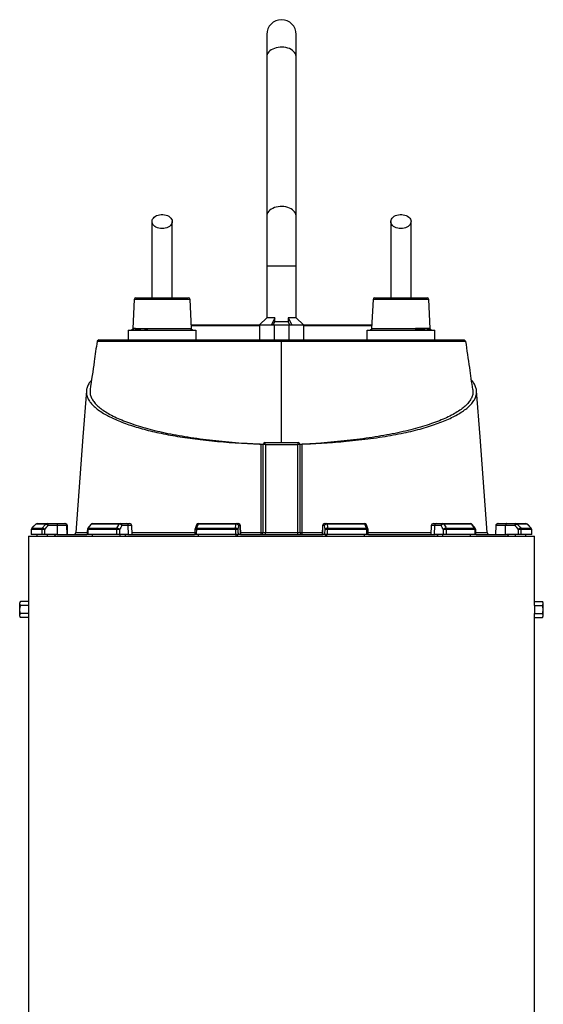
# Model space of a CAD drawing. Header units: millimetres. Extents: x 1284 to 2817, y 625 to 3302.
# Tile 5 of 5: x 1818 to 2530, y 1964 to 3302. Entities that reach past the tile are written whole.
import ezdxf

# ---------------------------------------------------------------- set-up
doc = ezdxf.new("R2010")
doc.units = ezdxf.units.MM

msp = doc.modelspace()

# ---------------------------------------------------------------- linework, layer by layer
at = {"color": 7, "linetype": 'Continuous', "lineweight": 25}
for p, q in [((2153.7, 3282.2), (2153.7, 3251.5)), ((2193.7, 3251.5), (2193.7, 3282.2)), ((2153.7, 3251.5), (2153.7, 3034.8)), ((2193.7, 3034.8), (2193.7, 3251.5)), ((2153.7, 3034.8), (2153.7, 2967.2)), ((2193.7, 2967.2), (2193.7, 3034.8)), ((2153.7, 2967.2), (2153.7, 2897.1)), ((2193.7, 2897.1), (2193.7, 2967.2)), ((1973.3, 2921.9), (1971.4, 2882.5)), ((1975.8, 2924.2), (2046.8, 2924.2)), ((2051.2, 2882.5), (2049.3, 2921.9)), ((2298.1, 2921.9), (2296.2, 2882.5)), ((2300.6, 2924.2), (2368.2, 2924.2)), ((2368.2, 2924.2), (2371.6, 2924.2)), ((2375.9, 2882.5), (2374.1, 2921.9)), ((2153.7, 2897.1), (2143.8, 2887.2)), ((2164.4, 2897.1), (2153.7, 2897.1)), ((2164.4, 2897.1), (2159.9, 2887.2)), ((2164.4, 2891.5), (2164.4, 2897.1)), ((2182.9, 2897.1), (2187.5, 2887.2)), ((2193.7, 2897.1), (2182.9, 2897.1)), ((2182.9, 2897.1), (2182.9, 2891.5)), ((2203.6, 2887.2), (2193.7, 2897.1)), ((1965.1, 2880.2), (1965.1, 2867.2)), ((1991.5, 2882.6), (2050.5, 2882.6)), ((2051, 2887.2), (2143.7, 2887.2)), ((2143.7, 2886.2), (2051, 2886.2)), ((2057.5, 2867.2), (2057.5, 2880.2)), ((2143.7, 2887.2), (2143.7, 2867.2)), ((2143.7, 2887.2), (2163.7, 2887.2)), ((2162.5, 2887.2), (2164.4, 2891.5)), ((2163.7, 2887.2), (2163.7, 2867.2)), ((2163.7, 2887.2), (2183.7, 2887.2)), ((2182.9, 2891.5), (2164.4, 2891.5)), ((2184.9, 2887.2), (2182.9, 2891.5)), ((2183.7, 2887.2), (2183.7, 2867.2)), ((2183.7, 2887.2), (2203.7, 2887.2)), ((2203.6, 2887.2), (2296.4, 2887.2)), ((2203.7, 2887.2), (2203.7, 2867.2)), ((2296.3, 2886.2), (2203.7, 2886.2)), ((2289.9, 2880.2), (2289.9, 2867.2)), ((2296.8, 2882.6), (2355.8, 2882.6)), ((2382.2, 2867.2), (2382.2, 2880.2)), ((1925.3, 2867.2), (1923, 2865)), ((1925.3, 2867.2), (2034.9, 2867.2)), ((2033.7, 2865.2), (2034.9, 2867.2)), ((2034.9, 2867.2), (2159, 2867.2)), ((2158.8, 2865.2), (2159, 2867.2)), ((2158.8, 2865.2), (2173.7, 2865.2)), ((2159, 2867.2), (2173.7, 2867.2)), ((2173.7, 2865.2), (2173.7, 2867.2)), ((2173.7, 2867.2), (2188.4, 2867.2)), ((2173.7, 2727.2), (2173.7, 2865.2)), ((2173.7, 2865.2), (2188.5, 2865.2)), ((2188.5, 2865.2), (2188.4, 2867.2)), ((2188.4, 2867.2), (2312.5, 2867.2)), ((2313.7, 2865.2), (2312.5, 2867.2)), ((2312.5, 2867.2), (2422.1, 2867.2)), ((2424.4, 2864.9), (2422.1, 2867.2)), ((2148.7, 2725.3), (2148.7, 2725.3)), ((2148.7, 2605.2), (2148.7, 2724.7)), ((2151.2, 2727.2), (2196.2, 2727.2)), ((2151.2, 2727.2), (2151.2, 2727.2)), ((2151.7, 2724.4), (2151.7, 2605.1)), ((2195.7, 2724.4), (2151.7, 2724.4)), ((2195.7, 2605.1), (2195.7, 2724.4)), ((2196.2, 2727.2), (2196.2, 2727.2)), ((2198.7, 2725.3), (2198.6, 2725.3)), ((2198.7, 2724.7), (2198.7, 2605.2)), ((1839.4, 2616.4), (1834.2, 2611.1)), ((1834.3, 2611.1), (1848.4, 2611.1)), ((1853.3, 2616.4), (1839.5, 2616.4)), ((1841.6, 2617.2), (1855.3, 2617.2)), ((1855.3, 2617.2), (1867.9, 2617.2)), ((1869, 2614.4), (1856.3, 2614.4)), ((1867.9, 2617.2), (1878.9, 2617.2)), ((1869.1, 2602.2), (1869, 2614.4)), ((1881.9, 2614.4), (1869, 2614.4)), ((1878.9, 2617.2), (1879.5, 2617.2)), ((1882.3, 2602.2), (1881.9, 2614.4)), ((1882.9, 2602.2), (1882.5, 2614.4)), ((1914.5, 2616.1), (1910.3, 2610.9)), ((1911.1, 2611.1), (1949.8, 2611.1)), ((1953, 2616.4), (1915.2, 2616.4)), ((1916.8, 2617.2), (1954.4, 2617.2)), ((1954.4, 2617.2), (1963, 2617.2)), ((1965.3, 2614.4), (1956.7, 2614.4)), ((1963, 2617.2), (1967, 2617.2)), ((1965.6, 2602.2), (1965.3, 2614.4)), ((1970.4, 2602.2), (1970, 2614.4)), ((2058.1, 2615.3), (2056.1, 2610.1)), ((2058.2, 2611.1), (2111.1, 2611.1)), ((2111.8, 2616.4), (2060.2, 2616.4)), ((2060.9, 2617.2), (2112.2, 2617.2)), ((2112.2, 2617.2), (2114.5, 2617.2)), ((2114.5, 2617.2), (2114.8, 2617.2)), ((2117.5, 2614.4), (2115.1, 2614.4)), ((2117.9, 2602.2), (2117.5, 2614.4)), ((2118.2, 2602.2), (2117.8, 2614.4)), ((2229.6, 2614.4), (2229.2, 2602.2)), ((2229.5, 2602.2), (2229.9, 2614.4)), ((2232.2, 2614.4), (2229.9, 2614.4)), ((2232.6, 2617.2), (2232.8, 2617.2)), ((2232.8, 2617.2), (2235.2, 2617.2)), ((2235.2, 2617.2), (2286.5, 2617.2)), ((2287.2, 2616.4), (2235.6, 2616.4)), ((2236.3, 2611.1), (2289.1, 2611.1)), ((2291.2, 2610.1), (2289.3, 2615.3)), ((2377.4, 2614.4), (2376.9, 2602.2)), ((2380.4, 2617.2), (2384.4, 2617.2)), ((2381.7, 2602.2), (2382.1, 2614.4)), ((2390.7, 2614.4), (2382.1, 2614.4)), ((2384.4, 2617.2), (2393, 2617.2)), ((2393, 2617.2), (2430.5, 2617.2)), ((2432.2, 2616.4), (2394.4, 2616.4)), ((2397.6, 2611.1), (2436.3, 2611.1)), ((2437, 2610.9), (2432.9, 2616.1)), ((2464.9, 2614.4), (2464.5, 2602.2)), ((2465, 2602.2), (2465.5, 2614.4)), ((2478.4, 2614.4), (2465.5, 2614.4)), ((2467.9, 2617.2), (2468.4, 2617.2)), ((2468.4, 2617.2), (2479.4, 2617.2)), ((2478.3, 2602.2), (2478.4, 2614.4)), ((2491, 2614.4), (2478.4, 2614.4)), ((2479.4, 2617.2), (2492, 2617.2)), ((2492, 2617.2), (2505.8, 2617.2)), ((2507.9, 2616.4), (2494, 2616.4)), ((2498.9, 2611.1), (2513.1, 2611.1)), ((2513.1, 2611.1), (2507.9, 2616.4)), ((2513.1, 2611.1), (2507.9, 2616.4)), ((1829.7, 2600.2), (1829.7, 2511.2)), ((1829.7, 2600.2), (2517.7, 2600.2)), ((1833.4, 2606.3), (1833.3, 2602.1)), ((1833.4, 2609), (1833.4, 2607.3)), ((1847.6, 2609), (1833.4, 2609)), ((1847.7, 2602.2), (1833.4, 2602.2)), ((1841.6, 2600.2), (1841.6, 2602.2)), ((1868, 2602.2), (1851.5, 2602.2)), ((1855.3, 2600.2), (1855.3, 2602.2)), ((1864.9, 2600.2), (1866.8, 2602.2)), ((1868, 2602.2), (1909.1, 2602.2)), ((1949.4, 2602.2), (1910.2, 2602.2)), ((1949.2, 2609), (1910.4, 2609)), ((1916.8, 2600.2), (1916.8, 2602.2)), ((1964.8, 2602.2), (1953.6, 2602.2)), ((1954.4, 2600.2), (1954.4, 2602.2)), ((1961, 2600.2), (1962.2, 2602.2)), ((1964.8, 2602.2), (2055.4, 2602.2)), ((2111.1, 2602.2), (2057.7, 2602.2)), ((2110.9, 2609), (2057.9, 2609)), ((2060.9, 2600.2), (2060.9, 2602.2)), ((2112.2, 2600.2), (2112.2, 2602.2)), ((2114, 2600.2), (2114.3, 2602.2)), ((2117.7, 2602.2), (2114.6, 2602.2)), ((2117.7, 2602.2), (2229.7, 2602.2)), ((2151.7, 2602.2), (2151.7, 2605.1)), ((2151.7, 2605.1), (2195.7, 2605.1)), ((2195.7, 2602.2), (2195.7, 2605.1)), ((2232.7, 2602.2), (2229.7, 2602.2)), ((2233, 2602.2), (2233.4, 2600.2)), ((2235.2, 2600.2), (2235.2, 2602.2)), ((2289.7, 2602.2), (2236.2, 2602.2)), ((2289.4, 2609), (2236.5, 2609)), ((2286.5, 2600.2), (2286.5, 2602.2)), ((2292.1, 2602.2), (2382.5, 2602.2)), ((2393.7, 2602.2), (2382.5, 2602.2)), ((2385.1, 2602.2), (2386.4, 2600.2)), ((2393, 2600.2), (2393, 2602.2)), ((2437.1, 2602.2), (2398, 2602.2)), ((2437, 2609), (2398.2, 2609)), ((2430.5, 2600.2), (2430.5, 2602.2)), ((2438.2, 2602.2), (2479.4, 2602.2)), ((2453.4, 2605), (2453.4, 2605)), ((2495.8, 2602.2), (2479.4, 2602.2)), ((2480.5, 2602.2), (2482.4, 2600.2)), ((2492, 2600.2), (2492, 2602.2)), ((2513.9, 2609), (2499.7, 2609)), ((2514, 2602.2), (2499.7, 2602.2)), ((2505.8, 2600.2), (2505.8, 2602.2)), ((2517.7, 2511.2), (2517.7, 2600.2)), ((1818.8, 2511.2), (1817.7, 2509.2)), ((1817.7, 2491.2), (1817.7, 2509.2)), ((1829.7, 2511.2), (1818.8, 2511.2)), ((1829.8, 2505.7), (1818.8, 2505.7)), ((1829.8, 2505.7), (1829.8, 2494.8)), ((2517.5, 2505.7), (2517.5, 2494.8)), ((2517.5, 2505.7), (2528.5, 2505.7)), ((2517.7, 2511.2), (2528.5, 2511.2)), ((2529.7, 2509.2), (2528.5, 2511.2)), ((2529.7, 2491.2), (2529.7, 2509.2)), ((1817.7, 2491.2), (1818.8, 2489.3)), ((1829.8, 2494.8), (1818.8, 2494.8)), ((2517.5, 2494.8), (2528.5, 2494.8)), ((2528.5, 2489.3), (2529.7, 2491.2)), ((1829.7, 2489.3), (1818.8, 2489.3)), ((1829.7, 2489.3), (1829.7, 1475.2)), ((2517.7, 1475.2), (2517.7, 2489.3)), ((2517.7, 2489.3), (2528.5, 2489.3))]:
    msp.add_line(p, q, dxfattribs=at)
at = {"color": 1, "linetype": 'Continuous', "lineweight": 25}
for p, q in [((2193.7, 2967.2), (2153.7, 2967.2)), ((1976.9, 2921.9), (1973.3, 2921.9)), ((2049.3, 2921.9), (1976.9, 2921.9)), ((2374.1, 2921.9), (2298.1, 2921.9)), ((1834.2, 2611.1), (1834.3, 2611.1)), ((1839.4, 2616.4), (1839.5, 2616.4)), ((1882.5, 2614.4), (1881.9, 2614.4)), ((1970, 2614.4), (1965.3, 2614.4)), ((2117.8, 2614.4), (2117.5, 2614.4)), ((2229.9, 2614.4), (2229.6, 2614.4)), ((2382.1, 2614.4), (2377.4, 2614.4)), ((2465.5, 2614.4), (2464.9, 2614.4)), ((2507.9, 2616.4), (2507.9, 2616.4)), ((2513.1, 2611.1), (2513.1, 2611.1)), ((1833.4, 2609), (1833.4, 2609)), ((2513.9, 2609), (2514, 2609))]:
    msp.add_line(p, q, dxfattribs=at)
at = {"color": 1, "linetype": 'Continuous', "lineweight": 25, "flags": 128}
for points in [[(2193.7, 3251.5), (2193.6, 3252.4), (2193.3, 3254.2), (2192.6, 3255.9), (2191.5, 3257.6), (2190.2, 3259.1), (2188.5, 3260.5), (2186.6, 3261.8), (2184.4, 3262.9), (2182.1, 3263.7), (2179.6, 3264.4), (2177, 3264.8), (2174.3, 3265), (2171.7, 3264.9), (2169, 3264.6), (2166.5, 3264.1), (2164.1, 3263.3), (2161.8, 3262.3), (2159.8, 3261.2), (2158, 3259.8), (2156.5, 3258.4), (2155.3, 3256.7), (2154.4, 3255), (2153.9, 3253.3), (2153.7, 3251.5)], [(2193.7, 3034.8), (2193.6, 3035.7), (2193.3, 3037.5), (2192.6, 3039.3), (2191.5, 3040.9), (2190.2, 3042.5), (2188.5, 3043.9), (2186.6, 3045.2), (2184.4, 3046.2), (2182.1, 3047.1), (2179.6, 3047.8), (2177, 3048.2), (2174.3, 3048.4), (2171.7, 3048.3), (2169, 3048), (2166.5, 3047.5), (2164.1, 3046.7), (2161.8, 3045.7), (2159.8, 3044.6), (2158, 3043.2), (2156.5, 3041.7), (2155.3, 3040.1), (2154.4, 3038.4), (2153.9, 3036.6), (2153.7, 3034.8)]]:
    msp.add_lwpolyline(points, dxfattribs=at)
at = {"color": 7, "linetype": 'Continuous', "lineweight": 25, "flags": 128}
for points in [[(2011.3, 3018.2), (2009.1, 3018.3), (2006.9, 3018.7), (2004.9, 3019.3), (2003, 3020.1), (2001.4, 3021.1), (2000, 3022.3), (1998.9, 3023.7), (1998.1, 3025.1), (1997.6, 3026.6), (1997.6, 3028.1), (1997.8, 3029.7), (1998.4, 3031.2), (1999.4, 3032.5), (2000.6, 3033.8), (2002.2, 3034.9), (2003.9, 3035.9), (2005.9, 3036.6), (2008, 3037.1), (2010.2, 3037.3), (2012.4, 3037.3), (2014.6, 3037.1), (2016.7, 3036.6), (2018.6, 3035.9), (2020.4, 3034.9), (2021.9, 3033.8), (2023.2, 3032.5), (2024.2, 3031.2), (2024.8, 3029.7), (2025, 3028.1), (2024.9, 3026.6), (2024.5, 3025.1), (2023.7, 3023.7), (2022.6, 3022.3), (2021.2, 3021.1), (2019.6, 3020.1), (2017.7, 3019.3), (2015.6, 3018.7), (2013.5, 3018.3), (2011.3, 3018.2)], [(2336.1, 3018.2), (2333.8, 3018.3), (2331.7, 3018.7), (2329.7, 3019.3), (2327.8, 3020.1), (2326.1, 3021.1), (2324.7, 3022.3), (2323.6, 3023.7), (2322.8, 3025.1), (2322.4, 3026.6), (2322.3, 3028.1), (2322.6, 3029.7), (2323.2, 3031.2), (2324.1, 3032.5), (2325.4, 3033.8), (2326.9, 3034.9), (2328.7, 3035.9), (2330.7, 3036.6), (2332.8, 3037.1), (2334.9, 3037.3), (2337.2, 3037.3), (2339.3, 3037.1), (2341.4, 3036.6), (2343.4, 3035.9), (2345.2, 3034.9), (2346.7, 3033.8), (2348, 3032.5), (2348.9, 3031.2), (2349.5, 3029.7), (2349.8, 3028.1), (2349.7, 3026.6), (2349.3, 3025.1), (2348.5, 3023.7), (2347.4, 3022.3), (2346, 3021.1), (2344.3, 3020.1), (2342.4, 3019.3), (2340.4, 3018.7), (2338.3, 3018.3), (2336.1, 3018.2)], [(1908.4, 2797.6), (1903.7, 2734.9), (1893.9, 2605)], [(2453.5, 2605), (2443.7, 2734.9), (2438.9, 2797.6)], [(1839.5, 2616.4), (1835.3, 2612.1), (1834.3, 2611.1)], [(1848.4, 2611.1), (1852.4, 2615.4), (1853.3, 2616.4)], [(1856.3, 2614.4), (1853.8, 2611.7), (1851.5, 2609.1)], [(1856.3, 2614.4), (1856.3, 2614.9), (1856.2, 2615.5), (1856.1, 2616), (1856, 2616.4), (1855.9, 2616.8), (1855.7, 2617), (1855.5, 2617.2), (1855.3, 2617.2)], [(1867.9, 2617.2), (1868.1, 2617.2), (1868.3, 2617), (1868.5, 2616.8), (1868.6, 2616.4), (1868.8, 2616), (1868.9, 2615.5), (1868.9, 2614.9), (1869, 2614.4)], [(1915.2, 2616.4), (1911.9, 2612.1), (1911.1, 2611.1)], [(1949.8, 2611.1), (1952.4, 2615.4), (1953, 2616.4)], [(1956.7, 2614.4), (1955, 2611.7), (1953.4, 2609.1)], [(2060.2, 2616.4), (2058.6, 2612.1), (2058.2, 2611.1)], [(2111.1, 2611.1), (2111.6, 2615.4), (2111.8, 2616.4)], [(2111.8, 2616.4), (2111.8, 2616.6), (2111.9, 2616.7), (2111.9, 2616.9), (2112, 2617), (2112, 2617.1), (2112.1, 2617.2), (2112.1, 2617.2), (2112.2, 2617.2)], [(2115.1, 2614.4), (2114.8, 2611.7), (2114.4, 2609.1)], [(2233, 2609.1), (2232.6, 2611.7), (2232.2, 2614.4)], [(2235.6, 2616.4), (2235.5, 2616.6), (2235.5, 2616.7), (2235.4, 2616.9), (2235.4, 2617), (2235.3, 2617.1), (2235.3, 2617.2), (2235.2, 2617.2), (2235.2, 2617.2)], [(2235.6, 2616.4), (2236.2, 2612.1), (2236.3, 2611.1)], [(2289.1, 2611.1), (2287.6, 2615.4), (2287.2, 2616.4)], [(2393.9, 2609.1), (2392.3, 2611.7), (2390.7, 2614.4)], [(2394.4, 2616.4), (2397, 2612.1), (2397.6, 2611.1)], [(2436.3, 2611.1), (2432.9, 2615.4), (2432.2, 2616.4)], [(2479.4, 2617.2), (2479.2, 2617.2), (2479, 2617), (2478.9, 2616.8), (2478.7, 2616.4), (2478.6, 2616), (2478.5, 2615.5), (2478.4, 2614.9), (2478.4, 2614.4)], [(2491, 2614.4), (2491, 2614.9), (2491.1, 2615.5), (2491.2, 2616), (2491.3, 2616.4), (2491.5, 2616.8), (2491.7, 2617), (2491.8, 2617.2), (2492, 2617.2)], [(2495.9, 2609.1), (2493.5, 2611.7), (2491, 2614.4)], [(2494, 2616.4), (2498, 2612.1), (2498.9, 2611.1)], [(2513.1, 2611.1), (2508.9, 2615.4), (2507.9, 2616.4)], [(1833.4, 2609), (1833.4, 2607.3), (1833.3, 2602.1)], [(1909.7, 2609.1), (1909.6, 2607.3), (1909.5, 2602.2)], [(2055.9, 2609.1), (2055.9, 2607.4), (2055.7, 2602.2)], [(2291.7, 2602.2), (2291.6, 2603.9), (2291.4, 2609.1)], [(2437.8, 2602.2), (2437.8, 2603.9), (2437.7, 2609.1)], [(2514, 2602.1), (2514, 2603.8), (2514, 2609)]]:
    msp.add_lwpolyline(points, dxfattribs=at)
at = {"color": 7, "linetype": 'Continuous', "lineweight": 25}
for centre, radius, start, end in [((2173.7, 3282.2), 20, 0, 180), ((1975.8, 2921.7), 2.5, 90, 177.2475), ((2046.8, 2921.7), 2.5, 2.7525, 90), ((2300.6, 2921.7), 2.5, 90, 177.2475), ((2371.6, 2921.7), 2.5, 2.7525, 90), ((2151.2, 2724.8), 2.5, 90.0389, 179.8823), ((2151.2, 2724.7), 2.5, 90, 180), ((2196.2, 2724.8), 2.5, 0.1177, 89.9611), ((2196.2, 2724.7), 2.5, 0, 90), ((1836.4, 2609), 3, 135.2539, 179.637), ((1836.4, 2609), 3.03, 135.5935, 180.0811), ((1841.6, 2614.2), 3, 90, 135.2531), ((1841.6, 2614.3), 2.92, 90.0801, 135.6074), ((1850.7, 2609), 3.09, 137.086, 180.2692), ((1846.8, 2605.4), 6.01, 38.6975, 73.9141), ((1855.3, 2614.5), 2.75, 90.3135, 137.132), ((1851.6, 2610.6), 6, 38.689, 73.934), ((1878.9, 2614.3), 2.98, 1.576, 89.6089), ((1879.5, 2614.2), 3, 2, 90), ((1912.7, 2609), 3, 141.7362, 178.702), ((1913.9, 2609.1), 3.53, 144.1258, 180.8859), ((1916.8, 2614.2), 3, 90, 141.7354), ((1916.9, 2615.2), 2.05, 91.9988, 145.1527), ((1953.1, 2609.1), 3.95, 148.8254, 181.0884), ((1949.5, 2606.4), 4.73, 34.9377, 87.5257), ((1954.5, 2615.6), 1.7, 93.8775, 151.1911), ((1952.8, 2611.6), 4.73, 34.935, 87.5454), ((1954, 2614.6), 2.69, 355.0818, 81.7667), ((1962.6, 2614.6), 2.69, 355.0822, 81.7663), ((1967, 2614.2), 3, 2, 90), ((2064.9, 2609.1), 6.97, 163.2738, 180.946), ((2060.9, 2614.2), 3, 90, 159.4465), ((2061.2, 2616.2), 1.06, 108.9681, 173.2798), ((2123.4, 2609.1), 12.5, 170.8309, 180.5736), ((2111.4, 2607.9), 3.21, 21.4784, 96.2373), ((2112.1, 2613.2), 3.21, 21.4817, 96.258), ((2112.2, 2614.3), 2.98, 1.5449, 89.5796), ((2114.5, 2614.3), 2.98, 1.5448, 89.5797), ((2114.8, 2614.2), 3, 2, 90), ((2232.6, 2614.2), 3, 90, 178), ((2232.9, 2614.3), 2.98, 90.4203, 178.4552), ((2235.2, 2614.3), 2.98, 90.4204, 178.4551), ((2235.2, 2613.2), 3.21, 83.742, 158.5183), ((2235.9, 2607.9), 3.21, 83.7627, 158.5216), ((2223.9, 2609.1), 12.5, 359.4264, 9.1691), ((2286.5, 2614.2), 3, 20.5535, 90), ((2286.1, 2616.2), 1.06, 6.7202, 71.0319), ((2282.5, 2609.1), 6.97, 359.054, 16.7262), ((2380.4, 2614.2), 3, 90, 178), ((2384.7, 2614.6), 2.69, 98.2337, 184.9178), ((2393.4, 2614.6), 2.69, 98.2333, 184.9182), ((2394.6, 2611.6), 4.73, 92.4546, 145.065), ((2392.9, 2615.6), 1.7, 28.8089, 86.1225), ((2397.8, 2606.4), 4.73, 92.4743, 145.0623), ((2394.2, 2609.1), 3.95, 358.9116, 31.1746), ((2430.5, 2614.2), 3, 38.2646, 90), ((2430.5, 2615.2), 2.05, 34.8473, 88.0012), ((2433.4, 2609.1), 3.53, 359.1141, 35.8742), ((2434.7, 2609), 3, 1.298, 38.2638), ((2467.9, 2614.2), 3, 90, 178), ((2468.4, 2614.3), 2.98, 90.3911, 178.424), ((2495.7, 2610.6), 6, 106.066, 141.311), ((2492, 2614.5), 2.75, 42.868, 89.6865), ((2500.6, 2605.4), 6.01, 106.0859, 141.3025), ((2496.6, 2609), 3.09, 359.7308, 42.914), ((2505.8, 2614.2), 3, 44.7469, 90), ((2505.8, 2614.3), 2.92, 44.3926, 89.9199), ((2511, 2609), 3, 0.363, 44.7461), ((2510.9, 2609), 3.03, 359.9189, 44.4065), ((1851, 2555.1), 54, 89.5114, 93.6011), ((1890.9, 2605.2), 3, 270.0996, 356.0716), ((1954, 2501), 108.1, 90.2878, 92.5382), ((2058.9, 2609), 3, 159.447, 178.1151), ((2118.6, 2409), 200.1, 91.2136, 92.2152), ((2145.7, 2605.2), 3, 270, 0), ((2136.6, 2604.5), 9.36, 346.1475, 4.5043), ((2146.6, 2688), 82.8, 269.5486, 271.4573), ((2201.7, 2605.2), 3, 180, 270), ((2200.8, 2688), 82.8, 268.5427, 270.4514), ((2210.8, 2604.5), 9.36, 175.4957, 193.8525), ((2228.7, 2409), 200.1, 87.7848, 88.7864), ((2288.4, 2609), 3, 1.8849, 20.553), ((2393.4, 2501), 108.1, 87.4618, 89.7122), ((2456.5, 2605.2), 3, 183.8785, 269.9809), ((2496.3, 2555.1), 54, 86.3989, 90.4886)]:
    msp.add_arc(centre, radius, start, end, dxfattribs=at)
at = {"color": 1, "linetype": 'Continuous', "lineweight": 25}
for centre, radius, start, end in [((1910.9, 2610.3), 0.855, 82.1788, 136.9507), ((1915.1, 2615.5), 0.855, 82.1189, 137.0135), ((2057.9, 2609.1), 2.04, 81.6225, 152.311), ((2059.9, 2614.4), 2.03, 81.5776, 152.4142), ((2287.5, 2614.4), 2.03, 27.5581, 98.4251), ((2289.4, 2609.1), 2.04, 27.689, 98.3775), ((2432.3, 2615.5), 0.855, 42.9908, 97.8782), ((2436.4, 2610.3), 0.855, 43.0493, 97.8212), ((1910.3, 2612.2), 3.21, 258.1365, 271.0274), ((2058.8, 2647.4), 38.4, 265.6777, 268.6564), ((2289.2, 2634.9), 25.9, 270.6268, 275.0391), ((2437, 2612.2), 3.21, 268.9726, 281.8635)]:
    msp.add_arc(centre, radius, start, end, dxfattribs=at)
at = {"color": 7, "linetype": 'Continuous', "lineweight": 25}
for centre, major_axis, ratio, start_param, end_param in [((2151.7, 2724.7), (3, 0), 0.043613, 3.089233, 3.141593), ((2151.7, 2724.2), (3, -0.5), 0.050922, 1.579294, 3.097731), ((2151.7, 2724.2), (-0.5, 3), 0.008488, 4.763336, 6.281773), ((2195.7, 2724.2), (0.5, 3), 0.008488, 0.001413, 1.519849), ((2195.7, 2724.2), (3, 0.5), 0.050922, 0.043862, 1.562299), ((2195.7, 2724.7), (3, 0), 0.043613, 0, 0.05236), ((2173.7, 2531.3), (60.2, 9822.2), 0.03469, 1.563096, 1.563784), ((2173.7, 2531.3), (-118.5, 9822.2), 0.033097, 1.562485, 1.563173), ((2174.7, 2531.4), (-117.4, 9822.2), 0.03281, 1.562491, 1.56319), ((2173.7, 2531.3), (222.6, 9822.2), 0.026971, 1.563495, 1.564183), ((2173.7, 2531.3), (-265.2, 9822.2), 0.022626, 1.562273, 1.562961), ((2176, 2531.4), (-262.9, 9822.2), 0.022431, 1.562283, 1.562982), ((2173.7, 2531.3), (325.2, 9822.2), 0.012035, 1.563282, 1.56397), ((2173.7, 2531.3), (-340.8, 9822.2), 0.00611, 1.562672, 1.56336), ((2176.6, 2531.4), (-337.8, 9822.2), 0.006057, 1.562675, 1.563374), ((2151.7, 2605.2), (3, 0), 0.052336, 3.141593, 4.712389), ((2195.7, 2605.2), (3, 0), 0.052336, 4.712389, 6.283185), ((2170.7, 2531.4), (337.8, 9822.2), 0.006057, 4.719811, 4.72051), ((2173.7, 2531.3), (340.8, 9822.2), 0.00611, 4.719826, 4.720514), ((2173.7, 2531.3), (-325.2, 9822.2), 0.012035, 4.719215, 4.719903), ((2171.4, 2531.4), (262.9, 9822.2), 0.022431, 4.720203, 4.720902), ((2173.7, 2531.3), (265.2, 9822.2), 0.022626, 4.720224, 4.720912), ((2173.7, 2531.3), (-222.6, 9822.2), 0.026971, 4.719002, 4.71969), ((2172.6, 2531.4), (117.4, 9822.2), 0.03281, 4.719995, 4.720694), ((2173.7, 2531.3), (118.5, 9822.2), 0.033097, 4.720013, 4.720701), ((2173.7, 2531.3), (-60.2, 9822.2), 0.03469, 4.719401, 4.720089), ((2173.7, 2511.2), (344, 0), 0.57735, 3.141593, 3.169212), ((2173.7, 2511.2), (344, 0), 0.57735, 6.255566, 6.283185), ((2173.7, 2489.3), (344, 0), 0.57735, 3.113973, 3.141593), ((2173.7, 2489.3), (344, 0), 0.57735, 0, 0.02762)]:
    msp.add_ellipse(centre, major_axis=major_axis, ratio=ratio, start_param=start_param, end_param=end_param, dxfattribs=at)
for points, knots in [([(1997.5, 3027.8), (1997.5, 3024.8), (1997.5, 3018.9), (1997.5, 3010), (1997.5, 3001.1), (1997.5, 2991.9), (1997.5, 2982.5), (1997.5, 2972.8), (1997.5, 2962.7), (1997.5, 2952.2), (1997.5, 2941.4), (1997.5, 2932), (1997.5, 2926.3), (1997.5, 2924.2)], [0, 0, 0, 0, 0.103853, 0.20576, 0.305758, 0.403877, 0.500034, 0.594344, 0.686867, 0.777251, 0.865521, 0.952038, 1, 1, 1, 1]), ([(2025, 2924.2), (2025, 2924.6), (2025, 2928.2), (2025, 2934.1), (2025, 2942.2), (2025, 2949.7), (2025, 2957.4), (2025, 2965.6), (2025, 2974.1), (2025, 2983), (2025, 2991.9), (2025, 3000.7), (2025, 3009.6), (2025, 3018.6), (2025, 3024.7), (2025, 3027.8)], [0, 0, 0, 0, 0.009095, 0.082099, 0.140567, 0.202224, 0.267212, 0.335622, 0.417905, 0.504306, 0.594919, 0.689832, 0.788967, 0.892341, 1, 1, 1, 1]), ([(2322.3, 3027.8), (2322.3, 3024.8), (2322.3, 3018.9), (2322.3, 3010), (2322.3, 3001.1), (2322.3, 2991.9), (2322.3, 2982.5), (2322.3, 2972.8), (2322.3, 2962.7), (2322.3, 2952.2), (2322.3, 2941.4), (2322.3, 2932), (2322.3, 2926.3), (2322.3, 2924.2)], [0, 0, 0, 0, 0.103853, 0.20576, 0.305758, 0.403877, 0.500034, 0.594344, 0.686867, 0.777251, 0.865521, 0.952038, 1, 1, 1, 1]), ([(2349.8, 2924.2), (2349.8, 2924.6), (2349.8, 2928.2), (2349.8, 2934.1), (2349.8, 2942.2), (2349.8, 2949.7), (2349.8, 2957.4), (2349.8, 2965.6), (2349.8, 2974.1), (2349.8, 2983), (2349.8, 2991.9), (2349.8, 3000.7), (2349.8, 3009.6), (2349.8, 3018.6), (2349.8, 3024.7), (2349.8, 3027.8)], [0, 0, 0, 0, 0.009095, 0.082099, 0.140567, 0.202224, 0.267212, 0.335622, 0.417905, 0.504306, 0.594919, 0.689832, 0.788967, 0.892341, 1, 1, 1, 1]), ([(1965.2, 2880.2), (1965.2, 2880.2), (1965, 2880.2), (1965.8, 2880.2), (1967.5, 2880.2), (1970.4, 2880.2), (1974.3, 2880.2), (1979, 2880.2), (1984.6, 2880.2), (1990.7, 2880.2), (1997.4, 2880.2), (2004.1, 2880.2), (2010.5, 2880.2), (2016.6, 2880.2), (2022.6, 2880.2), (2028.4, 2880.2), (2033.9, 2880.2), (2039.1, 2880.2), (2043.8, 2880.2), (2047.9, 2880.2), (2051.3, 2880.2), (2054, 2880.2), (2056, 2880.2), (2057.3, 2880.2), (2057.3, 2880.2), (2057.4, 2880.2)], [0, 0, 0, 0, 0.006986, 0.062356, 0.120228, 0.179857, 0.240381, 0.300907, 0.360535, 0.418407, 0.473778, 0.526071, 0.567021, 0.605525, 0.6417, 0.675856, 0.708518, 0.740382, 0.772245, 0.804907, 0.839064, 0.875238, 0.913742, 0.954692, 1, 1, 1, 1]), ([(1971.4, 2881.7), (1971.4, 2881.6), (1971.3, 2881.6), (1971.3, 2881.5), (1971.3, 2881.5), (1971.2, 2881.4), (1971.2, 2881.3), (1971.1, 2881.2), (1970.9, 2880.9), (1970.6, 2880.7), (1970.4, 2880.6), (1970.1, 2880.5), (1969.9, 2880.4), (1969.7, 2880.3), (1969.5, 2880.3), (1969.5, 2880.2), (1969.5, 2880.2)], [0, 0, 0, 0, 0.031125, 0.042879, 0.053172, 0.063036, 0.073329, 0.097044, 0.159054, 0.34591, 0.472173, 0.593776, 0.755459, 0.909439, 0.966135, 1, 1, 1, 1]), ([(1971.4, 2882.6), (1971.4, 2882.5), (1971.5, 2882.3), (1971.4, 2881.9), (1971.4, 2881.7)], [0, 0, 0, 0, 0.322032, 1, 1, 1, 1]), ([(1974.8, 2880.2), (1974.9, 2880.3), (1974.9, 2880.3), (1975, 2880.3), (1975.1, 2880.3)], [0, 0, 0, 0, 0.560228, 1, 1, 1, 1]), ([(1975.1, 2882.6), (1975.3, 2882.6), (1976.2, 2882.6), (1977.2, 2882.6), (1979.1, 2882.6), (1980.4, 2882.6), (1982.4, 2882.6), (1983.1, 2882.6), (1984.6, 2882.6), (1985.4, 2882.6), (1987, 2882.6), (1987.9, 2882.6), (1989.6, 2882.6), (1990.6, 2882.6), (1991.5, 2882.6)], [0, 0, 0, 0, 0.06, 0.25, 0.25, 0.5, 0.5, 0.625, 0.625, 0.75, 0.75, 0.875, 0.875, 1, 1, 1, 1]), ([(1975.1, 2882.6), (1975.2, 2882.5), (1975.2, 2882.3), (1975.3, 2882.1), (1975.3, 2881.8), (1975.2, 2881.2), (1975.1, 2880.7), (1975.1, 2880.3)], [0, 0, 0, 0, 0.1202018, 0.2261367, 0.3324668, 0.4638639, 1, 1, 1, 1]), ([(1991, 2880.9), (1989.8, 2881.2), (1987.5, 2881.7), (1984.1, 2882.1), (1980.7, 2881.3), (1977.5, 2880.6), (1975.9, 2880.4), (1975.1, 2880.3)], [0, 0, 0, 0, 0.192039, 0.380289, 0.567926, 0.785216, 1, 1, 1, 1]), ([(1991, 2880.9), (1991, 2880.9), (1990.9, 2880.8), (1990.8, 2880.7), (1990.6, 2880.5), (1990.5, 2880.4), (1990.4, 2880.3), (1990.3, 2880.3), (1990.2, 2880.2), (1990.2, 2880.2), (1990.3, 2880.2)], [0, 0, 0, 0, 0.06, 0.25, 0.25, 0.5, 0.5, 0.75, 0.75, 1, 1, 1, 1]), ([(1991, 2880.9), (1991, 2881), (1991.1, 2881.1), (1991.2, 2881.3), (1991.3, 2881.5), (1991.4, 2881.7), (1991.5, 2882.1), (1991.5, 2882.4), (1991.5, 2882.6)], [0, 0, 0, 0, 0.06, 0.25, 0.25, 0.5, 0.5, 1, 1, 1, 1]), ([(2051.3, 2880.9), (2051.3, 2881), (2051.1, 2881.1), (2051, 2881.3), (2050.9, 2881.5), (2050.8, 2881.7), (2050.6, 2882.1), (2050.6, 2882.4), (2050.5, 2882.6)], [0, 0, 0, 0, 0.06, 0.25, 0.25, 0.5, 0.5, 1, 1, 1, 1]), ([(2051.2, 2881.7), (2051.2, 2881.9), (2051.1, 2882.3), (2051.1, 2882.5), (2051.2, 2882.6)], [0, 0, 0, 0, 0.677969, 1, 1, 1, 1]), ([(2052.9, 2880.3), (2052.7, 2880.4), (2052.4, 2880.5), (2051.9, 2880.8), (2051.6, 2881), (2051.5, 2881.2), (2051.4, 2881.3), (2051.3, 2881.4), (2051.3, 2881.5), (2051.3, 2881.5), (2051.2, 2881.6), (2051.2, 2881.6), (2051.2, 2881.7)], [0, 0, 0, 0, 0.528579, 0.768992, 0.842873, 0.903909, 0.927225, 0.937367, 0.947137, 0.9574, 0.96909, 1, 1, 1, 1]), ([(2051.3, 2880.9), (2051.4, 2880.9), (2051.5, 2880.8), (2051.7, 2880.7), (2052, 2880.5), (2052.2, 2880.4), (2052.5, 2880.3), (2052.7, 2880.3), (2052.9, 2880.2), (2053, 2880.2), (2053, 2880.2)], [0, 0, 0, 0, 0.06, 0.25, 0.25, 0.5, 0.5, 0.75, 0.75, 1, 1, 1, 1]), ([(2290, 2880.2), (2290, 2880.2), (2290.1, 2880.2), (2291.4, 2880.2), (2293.3, 2880.2), (2296, 2880.2), (2299.4, 2880.2), (2303.5, 2880.2), (2308.2, 2880.2), (2313.4, 2880.2), (2319, 2880.2), (2324.8, 2880.2), (2330.8, 2880.2), (2336.8, 2880.2), (2343.3, 2880.2), (2349.9, 2880.2), (2356.6, 2880.2), (2362.8, 2880.2), (2368.3, 2880.2), (2373.1, 2880.2), (2376.9, 2880.2), (2379.8, 2880.2), (2381.6, 2880.2), (2382.4, 2880.2), (2382.2, 2880.2), (2382.2, 2880.2)], [0, 0, 0, 0, 0.045308, 0.086258, 0.124762, 0.160936, 0.195093, 0.227755, 0.259618, 0.291482, 0.324144, 0.3583, 0.394475, 0.432979, 0.473929, 0.526222, 0.581593, 0.639465, 0.699093, 0.759619, 0.820143, 0.879772, 0.937644, 0.993014, 1, 1, 1, 1]), ([(2296, 2880.9), (2296, 2880.9), (2295.9, 2880.8), (2295.7, 2880.7), (2295.4, 2880.5), (2295.2, 2880.4), (2294.9, 2880.3), (2294.7, 2880.3), (2294.4, 2880.2), (2294.4, 2880.2), (2294.3, 2880.2)], [0, 0, 0, 0, 0.06, 0.25, 0.25, 0.5, 0.5, 0.75, 0.75, 1, 1, 1, 1]), ([(2296.1, 2881.7), (2296.1, 2881.6), (2296.1, 2881.6), (2296.1, 2881.5), (2296, 2881.5), (2296, 2881.4), (2296, 2881.3), (2295.9, 2881.2), (2295.6, 2880.9), (2295.4, 2880.8), (2295.1, 2880.6), (2294.9, 2880.5), (2294.7, 2880.4), (2294.5, 2880.3), (2294.5, 2880.3), (2294.4, 2880.3)], [0, 0, 0, 0, 0.030713, 0.042632, 0.053091, 0.062859, 0.072693, 0.094361, 0.149008, 0.311614, 0.410042, 0.520709, 0.698626, 0.882396, 1, 1, 1, 1]), ([(2296, 2880.9), (2296.1, 2881), (2296.2, 2881.1), (2296.3, 2881.3), (2296.5, 2881.5), (2296.6, 2881.7), (2296.8, 2882.1), (2296.8, 2882.4), (2296.8, 2882.6)], [0, 0, 0, 0, 0.06, 0.25, 0.25, 0.5, 0.5, 1, 1, 1, 1]), ([(2296.2, 2882.6), (2296.2, 2882.5), (2296.3, 2882.3), (2296.2, 2881.9), (2296.1, 2881.7)], [0, 0, 0, 0, 0.322031, 1, 1, 1, 1]), ([(2356.3, 2880.9), (2356.3, 2881), (2356.2, 2881.1), (2356.2, 2881.3), (2356, 2881.5), (2356, 2881.7), (2355.9, 2882.1), (2355.9, 2882.4), (2355.8, 2882.6)], [0, 0, 0, 0, 0.06, 0.25, 0.25, 0.5, 0.5, 1, 1, 1, 1]), ([(2372.2, 2882.6), (2372, 2882.6), (2371.1, 2882.6), (2370.1, 2882.6), (2368.2, 2882.6), (2367, 2882.6), (2364.9, 2882.6), (2364.2, 2882.6), (2362.7, 2882.6), (2361.9, 2882.6), (2360.3, 2882.6), (2359.5, 2882.6), (2357.7, 2882.6), (2356.8, 2882.6), (2355.8, 2882.6)], [0, 0, 0, 0, 0.06, 0.25, 0.25, 0.5, 0.5, 0.625, 0.625, 0.75, 0.75, 0.875, 0.875, 1, 1, 1, 1]), ([(2356.3, 2880.9), (2357.5, 2881.2), (2359.9, 2881.7), (2363.2, 2882.1), (2366.7, 2881.3), (2369.8, 2880.6), (2371.5, 2880.4), (2372.3, 2880.3)], [0, 0, 0, 0, 0.192039, 0.380289, 0.567926, 0.785216, 1, 1, 1, 1]), ([(2356.3, 2880.9), (2356.4, 2880.9), (2356.4, 2880.8), (2356.5, 2880.7), (2356.7, 2880.5), (2356.8, 2880.4), (2357, 2880.3), (2357, 2880.3), (2357.1, 2880.2), (2357.1, 2880.2), (2357.1, 2880.2)], [0, 0, 0, 0, 0.06, 0.25, 0.25, 0.5, 0.5, 0.75, 0.75, 1, 1, 1, 1]), ([(2372.2, 2882.6), (2372.2, 2882.5), (2372.2, 2882.3), (2372.1, 2882.1), (2372, 2881.8), (2372.1, 2881.2), (2372.2, 2880.7), (2372.3, 2880.3)], [0, 0, 0, 0, 0.1202018, 0.2261367, 0.3324668, 0.4638639, 1, 1, 1, 1]), ([(2372, 2880.2), (2372.1, 2880.3), (2372.2, 2880.3), (2372.3, 2880.3), (2372.3, 2880.3)], [0, 0, 0, 0, 0.5601236, 1, 1, 1, 1]), ([(2376, 2881.7), (2375.9, 2881.9), (2375.8, 2882.3), (2375.9, 2882.5), (2375.9, 2882.6)], [0, 0, 0, 0, 0.677968, 1, 1, 1, 1]), ([(2377.8, 2880.3), (2377.8, 2880.3), (2377.6, 2880.3), (2377.2, 2880.5), (2376.6, 2880.8), (2376.4, 2881), (2376.3, 2881.2), (2376.2, 2881.3), (2376.1, 2881.4), (2376.1, 2881.5), (2376, 2881.5), (2376, 2881.6), (2376, 2881.6), (2376, 2881.7)], [0, 0, 0, 0, 0.092458, 0.582904, 0.780684, 0.847448, 0.903607, 0.92585, 0.935912, 0.945906, 0.956547, 0.968664, 1, 1, 1, 1]), ([(1922.9, 2864.9), (1921.6, 2855.8), (1918.5, 2833.9), (1915.3, 2812.1), (1913.5, 2799.4)], [0, 0, 0, 0, 0.41819, 1, 1, 1, 1]), ([(1923, 2864.9), (1923, 2864.9), (1922.9, 2864.9), (1923.6, 2865), (1925.1, 2865), (1927.5, 2865), (1930.6, 2865), (1934.6, 2865), (1939.4, 2865.1), (1945.1, 2865.1), (1951.5, 2865.1), (1958.6, 2865.1), (1966.4, 2865.1), (1974.9, 2865.1), (1984.1, 2865.2), (1994.1, 2865.2), (2005.6, 2865.2), (2018.7, 2865.2), (2028.7, 2865.2), (2033.7, 2865.2)], [0, 0, 0, 0, 0.016237, 0.077065, 0.137842, 0.196443, 0.255088, 0.313689, 0.373997, 0.434354, 0.494662, 0.553169, 0.611722, 0.670229, 0.730437, 0.790694, 0.850901, 0.925265, 1, 1, 1, 1]), ([(2033.7, 2865.2), (2037.4, 2865.2), (2044.7, 2865.2), (2056.1, 2865.2), (2068.1, 2865.2), (2080.4, 2865.2), (2093.2, 2865.2), (2106.2, 2865.2), (2119.1, 2865.2), (2132.2, 2865.2), (2145.4, 2865.2), (2154.4, 2865.2), (2158.8, 2865.2)], [0, 0, 0, 0, 0.099063, 0.198201, 0.297264, 0.399203, 0.501226, 0.603166, 0.701766, 0.800366, 0.900181, 1, 1, 1, 1]), ([(2188.5, 2865.2), (2193, 2865.2), (2201.9, 2865.2), (2215.2, 2865.2), (2228.5, 2865.2), (2241.8, 2865.2), (2254.9, 2865.2), (2267.6, 2865.2), (2279.7, 2865.2), (2291.4, 2865.2), (2302.8, 2865.2), (2310, 2865.2), (2313.7, 2865.2)], [0, 0, 0, 0, 0.099897, 0.199866, 0.299756, 0.402558, 0.505445, 0.608247, 0.705596, 0.802944, 0.901472, 1, 1, 1, 1]), ([(2313.7, 2865.2), (2317.6, 2865.2), (2325.5, 2865.2), (2336.6, 2865.2), (2347.4, 2865.2), (2357.6, 2865.2), (2367.3, 2865.1), (2376.3, 2865.1), (2384.5, 2865.1), (2391.9, 2865.1), (2398.7, 2865.1), (2404.7, 2865.1), (2410.1, 2865.1), (2414.6, 2865), (2418.2, 2865), (2421, 2865), (2423, 2865), (2424.2, 2864.9), (2424.3, 2864.9), (2424.4, 2864.9)], [0, 0, 0, 0, 0.058395, 0.116835, 0.175231, 0.23532, 0.295458, 0.355547, 0.413988, 0.472474, 0.530915, 0.59105, 0.651234, 0.71137, 0.769867, 0.828408, 0.886905, 0.947098, 1, 1, 1, 1]), ([(2433.9, 2799.4), (2432.4, 2809.3), (2429.3, 2831.2), (2426.1, 2853), (2424.4, 2864.9)], [0, 0, 0, 0, 0.453567, 1, 1, 1, 1]), ([(1915.3, 2812.2), (1914.6, 2811.3), (1912.4, 2808.9), (1910.2, 2804.7), (1908.5, 2799.8), (1908.2, 2794.9), (1909.1, 2790), (1911.4, 2785), (1915, 2780.1), (1919.9, 2775.2), (1926, 2770.5), (1932.9, 2766.1), (1940.3, 2762.1), (1948.1, 2758.5), (1956.6, 2755), (1966, 2751.6), (1976, 2748.4), (1986.7, 2745.3), (1998, 2742.5), (2009.9, 2739.9), (2022.5, 2737.4), (2035.6, 2735.2), (2049.2, 2733.2), (2063.6, 2731.3), (2078.7, 2729.7), (2094.6, 2728.2), (2110.8, 2727), (2127.3, 2726), (2139.1, 2725.5), (2145.3, 2725.3), (2146, 2725.3)], [0, 0, 0, 0, 0.022453, 0.063879, 0.105349, 0.146772, 0.188058, 0.230013, 0.272112, 0.314263, 0.356366, 0.398324, 0.433144, 0.468086, 0.503079, 0.538058, 0.572969, 0.607768, 0.641691, 0.675742, 0.709864, 0.743988, 0.778047, 0.811974, 0.848609, 0.885343, 0.922098, 0.95881, 0.995427, 1, 1, 1, 1]), ([(2201.3, 2725.3), (2206.5, 2725.5), (2216.8, 2725.9), (2232, 2726.8), (2247, 2727.8), (2262.6, 2729.1), (2278.7, 2730.8), (2295, 2732.7), (2310.7, 2735), (2325.8, 2737.6), (2339.9, 2740.3), (2353, 2743.3), (2365.1, 2746.5), (2376.4, 2749.9), (2386.8, 2753.5), (2396.4, 2757.3), (2405.1, 2761.2), (2413, 2765.3), (2419.8, 2769.5), (2425.7, 2773.8), (2430.7, 2778.3), (2434.7, 2783.1), (2437.5, 2788.1), (2438.9, 2793.1), (2439.1, 2798.1), (2437.9, 2803.1), (2435.6, 2807.9), (2433.1, 2810.9), (2432, 2812.3)], [0, 0, 0, 0, 0.033877, 0.06781, 0.101768, 0.135679, 0.174702, 0.213873, 0.253082, 0.292231, 0.331237, 0.368707, 0.406296, 0.44394, 0.481556, 0.519047, 0.557279, 0.595617, 0.63399, 0.672325, 0.710553, 0.752752, 0.795099, 0.837497, 0.879845, 0.922045, 0.963681, 1, 1, 1, 1]), ([(1913.6, 2799.4), (1913.4, 2798), (1913.1, 2794.9), (1914.2, 2790.2), (1916.5, 2785.4), (1920.1, 2780.6), (1924.9, 2775.8), (1931, 2771.2), (1938.2, 2766.6), (1946.7, 2762.2), (1956.2, 2758), (1966.8, 2754), (1978.5, 2750.1), (1991.2, 2746.4), (2004.7, 2743), (2019.2, 2739.8), (2034.4, 2736.9), (2050.4, 2734.3), (2067, 2731.9), (2084.2, 2729.9), (2101.9, 2728.1), (2114, 2727.2), (2120.1, 2726.7)], [0, 0, 0, 0, 0.043786, 0.094112, 0.14444, 0.194766, 0.245094, 0.29542, 0.345748, 0.396075, 0.446403, 0.496729, 0.547057, 0.597383, 0.647711, 0.698037, 0.748365, 0.798692, 0.849019, 0.899346, 0.949673, 1, 1, 1, 1]), ([(2433.8, 2799.4), (2433.9, 2798), (2434.2, 2794.9), (2433.1, 2790.2), (2430.9, 2785.4), (2427.3, 2780.6), (2422.4, 2775.8), (2416.4, 2771.2), (2409.1, 2766.6), (2400.7, 2762.2), (2391.1, 2758), (2380.5, 2754), (2368.8, 2750.1), (2356.2, 2746.4), (2342.6, 2743), (2328.2, 2739.8), (2312.9, 2736.9), (2297, 2734.3), (2280.3, 2731.9), (2263.1, 2729.9), (2245.5, 2728.1), (2233.4, 2727.2), (2227.3, 2726.7)], [0, 0, 0, 0, 0.043786, 0.094112, 0.14444, 0.194766, 0.245094, 0.29542, 0.345748, 0.396075, 0.446403, 0.496729, 0.547057, 0.597383, 0.647711, 0.698037, 0.748365, 0.798692, 0.849019, 0.899346, 0.949673, 1, 1, 1, 1]), ([(2120.1, 2726.7), (2121.6, 2726.6), (2125, 2726.4), (2131.1, 2726), (2138.4, 2725.7), (2144.7, 2725.4), (2148.1, 2725.3), (2148.7, 2725.3)], [0.01980077, 0.01980077, 0.01980077, 0.01980077, 0.02502604, 0.03025132, 0.03547659, 0.04070186, 0.04180218, 0.04180218, 0.04180218, 0.04180218]), ([(2145.9, 2605.2), (2145.9, 2624.7), (2146, 2664.8), (2146, 2704.8), (2146, 2725.3)], [0, 0, 0, 0, 0.487255, 1, 1, 1, 1]), ([(2146, 2725.3), (2146.3, 2725.3), (2147, 2725.2), (2147.8, 2725.1), (2148.4, 2724.9), (2148.7, 2724.7), (2148.7, 2724.5), (2148.7, 2724.5)], [0, 0, 0, 0, 0.221692, 0.443198, 0.669683, 0.905123, 1, 1, 1, 1]), ([(2198.7, 2725.3), (2199, 2725.3), (2199.7, 2725.3), (2201.3, 2725.4), (2203.4, 2725.4), (2206.1, 2725.5), (2208.8, 2725.7), (2211.4, 2725.8), (2214.1, 2725.9), (2216.8, 2726.1), (2219.4, 2726.2), (2222, 2726.4), (2224.7, 2726.5), (2226.4, 2726.7), (2227.3, 2726.7)], [0, 0, 0, 0, 0.0353324, 0.0706757, 0.1637007, 0.2566618, 0.3495751, 0.4424569, 0.5353236, 0.6281914, 0.7210767, 0.8139957, 0.9069647, 1, 1, 1, 1]), ([(2198.7, 2724.5), (2198.7, 2724.6), (2198.8, 2724.8), (2199.3, 2725), (2200.1, 2725.2), (2200.9, 2725.3), (2201.3, 2725.3), (2201.3, 2725.3)], [0, 0, 0, 0, 0.243802, 0.487777, 0.726751, 0.956243, 1, 1, 1, 1]), ([(2201.3, 2725.3), (2201.3, 2704.8), (2201.3, 2664.8), (2201.4, 2624.7), (2201.4, 2605.2)], [0, 0, 0, 0, 0.512745, 1, 1, 1, 1]), ([(1851.5, 2602.2), (1851.2, 2602.2), (1850.6, 2602.2), (1849.5, 2602.2), (1848.6, 2602.2), (1848, 2602.2), (1847.8, 2602.2), (1847.7, 2602.2)], [0, 0, 0, 0, 0.213557, 0.427102, 0.640705, 0.854438, 1, 1, 1, 1]), ([(1910.2, 2602.2), (1910.1, 2602.2), (1909.7, 2602.2), (1909.5, 2602.2), (1909.5, 2602.2), (1909.5, 2602.2)], [0, 0, 0, 0, 0.478519, 0.95705, 1, 1, 1, 1]), ([(1953.6, 2602.2), (1953.4, 2602.2), (1952.9, 2602.2), (1951.9, 2602.2), (1950.9, 2602.2), (1950, 2602.2), (1949.5, 2602.2), (1949.4, 2602.2)], [0, 0, 0, 0, 0.213554, 0.427098, 0.640704, 0.854436, 1, 1, 1, 1]), ([(2057.7, 2602.2), (2057.4, 2602.2), (2056.8, 2602.2), (2056.1, 2602.2), (2055.7, 2602.2), (2055.7, 2602.2), (2055.7, 2602.2)], [0, 0, 0, 0, 0.2746102, 0.5492192, 0.8237768, 1, 1, 1, 1]), ([(2114.6, 2602.2), (2114.5, 2602.2), (2114.4, 2602.2), (2113.7, 2602.2), (2112.8, 2602.2), (2111.9, 2602.2), (2111.4, 2602.2), (2111.1, 2602.2)], [0, 0, 0, 0, 0.213562, 0.427103, 0.640702, 0.854433, 1, 1, 1, 1]), ([(2236.2, 2602.2), (2235.9, 2602.2), (2235.2, 2602.2), (2234.2, 2602.2), (2233.4, 2602.2), (2232.9, 2602.2), (2232.8, 2602.2), (2232.7, 2602.2)], [0, 0, 0, 0, 0.213875, 0.427749, 0.641566, 0.855258, 1, 1, 1, 1]), ([(2291.7, 2602.2), (2291.6, 2602.2), (2291.6, 2602.2), (2291.1, 2602.2), (2290.4, 2602.2), (2289.9, 2602.2), (2289.7, 2602.2)], [0, 0, 0, 0, 0.2646904, 0.5388452, 0.8131641, 1, 1, 1, 1]), ([(2398, 2602.2), (2397.7, 2602.2), (2397.2, 2602.2), (2396.1, 2602.2), (2395.1, 2602.2), (2394.3, 2602.2), (2393.9, 2602.2), (2393.7, 2602.2)], [0, 0, 0, 0, 0.2138788, 0.4277522, 0.641574, 0.8552658, 1, 1, 1, 1]), ([(2437.8, 2602.2), (2437.8, 2602.2), (2437.8, 2602.2), (2437.6, 2602.2), (2437.2, 2602.2), (2437.1, 2602.2)], [0, 0, 0, 0, 0.196923, 0.674595, 1, 1, 1, 1]), ([(2499.7, 2602.2), (2499.5, 2602.2), (2499.2, 2602.2), (2498.4, 2602.2), (2497.5, 2602.2), (2496.6, 2602.2), (2496, 2602.2), (2495.8, 2602.2)], [0, 0, 0, 0, 0.213865, 0.427761, 0.641572, 0.855265, 1, 1, 1, 1]), ([(1818.8, 2505.7), (1818.6, 2506.2), (1818.1, 2507.2), (1817.9, 2508.6), (1818.2, 2510), (1818.6, 2510.8), (1818.8, 2511.2)], [0, 0, 0, 0, 0.264609, 0.534953, 0.765348, 1, 1, 1, 1]), ([(1818.8, 2494.8), (1818.5, 2496.1), (1817.9, 2498.4), (1818, 2501.7), (1818.3, 2504), (1818.7, 2505.3), (1818.8, 2505.7)], [0, 0, 0, 0, 0.374175, 0.624748, 0.882077, 1, 1, 1, 1]), ([(2528.5, 2505.7), (2528.8, 2506.2), (2529.3, 2507.2), (2529.5, 2508.6), (2529.2, 2510), (2528.8, 2510.8), (2528.5, 2511.2)], [0, 0, 0, 0, 0.264609, 0.534953, 0.765348, 1, 1, 1, 1]), ([(2528.5, 2494.8), (2528.9, 2496.1), (2529.4, 2498.4), (2529.4, 2501.7), (2529, 2504), (2528.7, 2505.3), (2528.5, 2505.7)], [0, 0, 0, 0, 0.374175, 0.624748, 0.882077, 1, 1, 1, 1]), ([(1818.8, 2489.3), (1818.6, 2489.8), (1818.1, 2490.7), (1817.9, 2492.1), (1818.2, 2493.5), (1818.6, 2494.3), (1818.8, 2494.8)], [0, 0, 0, 0, 0.264604, 0.534944, 0.765342, 1, 1, 1, 1]), ([(2528.5, 2489.3), (2528.8, 2489.8), (2529.3, 2490.7), (2529.5, 2492.1), (2529.2, 2493.5), (2528.8, 2494.3), (2528.5, 2494.8)], [0, 0, 0, 0, 0.264604, 0.534944, 0.765342, 1, 1, 1, 1])]:
    msp.add_open_spline(points, degree=3, knots=knots, dxfattribs=at)
at = {"color": 1, "linetype": 'Continuous', "lineweight": 25}
for points, knots in [([(1971.4, 2881.6), (1971.5, 2881.8), (1971.6, 2882.1), (1972, 2881.3), (1973, 2880.6), (1974.4, 2880.4), (1975.1, 2880.3)], [0, 0, 0, 0, 0.232996, 0.465228, 0.734168, 1, 1, 1, 1]), ([(1975.1, 2882.6), (1974.4, 2882.6), (1972.8, 2882.6), (1971.6, 2882.6), (1971.5, 2882.6), (1971.5, 2882.6)], [0, 0, 0, 0, 0.352458, 0.704909, 1, 1, 1, 1]), ([(2051.1, 2882.6), (2051.1, 2882.6), (2051.3, 2882.6), (2050.9, 2882.6), (2050.5, 2882.6)], [0, 0, 0, 0, 0.139964, 1, 1, 1, 1]), ([(2051.3, 2880.9), (2051.3, 2881.2), (2051.3, 2881.5), (2051.2, 2881.6), (2051.2, 2881.6)], [0, 0, 0, 0, 0.950578, 1, 1, 1, 1]), ([(2296, 2880.9), (2296, 2881.2), (2296, 2881.5), (2296.1, 2881.6), (2296.1, 2881.6)], [0, 0, 0, 0, 0.950578, 1, 1, 1, 1]), ([(2296.8, 2882.6), (2296.5, 2882.6), (2296.1, 2882.6), (2296.2, 2882.6), (2296.2, 2882.6)], [0, 0, 0, 0, 0.860036, 1, 1, 1, 1]), ([(2375.9, 2882.6), (2375.8, 2882.6), (2375.7, 2882.6), (2374.5, 2882.6), (2373, 2882.6), (2372.2, 2882.6)], [0, 0, 0, 0, 0.295091, 0.647542, 1, 1, 1, 1]), ([(2376, 2881.6), (2375.9, 2881.8), (2375.7, 2882.1), (2375.3, 2881.3), (2374.3, 2880.6), (2373, 2880.4), (2372.3, 2880.3)], [0, 0, 0, 0, 0.232996, 0.465228, 0.734168, 1, 1, 1, 1]), ([(1894, 2605), (1894, 2605), (1893.9, 2605), (1894.7, 2605), (1896.3, 2605), (1898.9, 2605), (1902.4, 2605), (1905.9, 2605), (1908.6, 2605), (1909.6, 2605)], [0, 0, 0, 0, 0.071279, 0.237158, 0.403164, 0.569043, 0.739751, 0.9106, 1, 1, 1, 1]), ([(1970.3, 2605.1), (1973.7, 2605.1), (1980.6, 2605.1), (1991.5, 2605.1), (2003, 2605.1), (2014.9, 2605.1), (2027.3, 2605.1), (2040.3, 2605.1), (2049.8, 2605.1), (2055.1, 2605.1), (2055.8, 2605.1)], [0, 0, 0, 0, 0.1373175, 0.2795339, 0.417741, 0.5560541, 0.6942605, 0.8364822, 0.97882, 1, 1, 1, 1]), ([(2118.1, 2605.2), (2121.4, 2605.2), (2130.6, 2605.2), (2139.9, 2605.2), (2145.9, 2605.2)], [0, 0, 0, 0, 0.355849, 1, 1, 1, 1]), ([(2201.4, 2605.2), (2207.4, 2605.2), (2216.8, 2605.2), (2226, 2605.2), (2229.3, 2605.2)], [0, 0, 0, 0, 0.64424, 1, 1, 1, 1]), ([(2291.6, 2605.1), (2296.6, 2605.1), (2306.9, 2605.1), (2322, 2605.1), (2336.9, 2605.1), (2351, 2605.1), (2364.6, 2605.1), (2372.9, 2605.1), (2377, 2605.1)], [0, 0, 0, 0, 0.157557, 0.325761, 0.493992, 0.6628, 0.831804, 1, 1, 1, 1]), ([(2437.8, 2605), (2438.9, 2605), (2441.8, 2605), (2445.3, 2605), (2448.6, 2605), (2451.1, 2605), (2452.7, 2605), (2453.4, 2605), (2453.4, 2605), (2453.4, 2605)], [0, 0, 0, 0, 0.115839, 0.27488, 0.438168, 0.601578, 0.764865, 0.91969, 1, 1, 1, 1])]:
    msp.add_open_spline(points, degree=3, knots=knots, dxfattribs=at)

doc.saveas('drawing.dxf')
